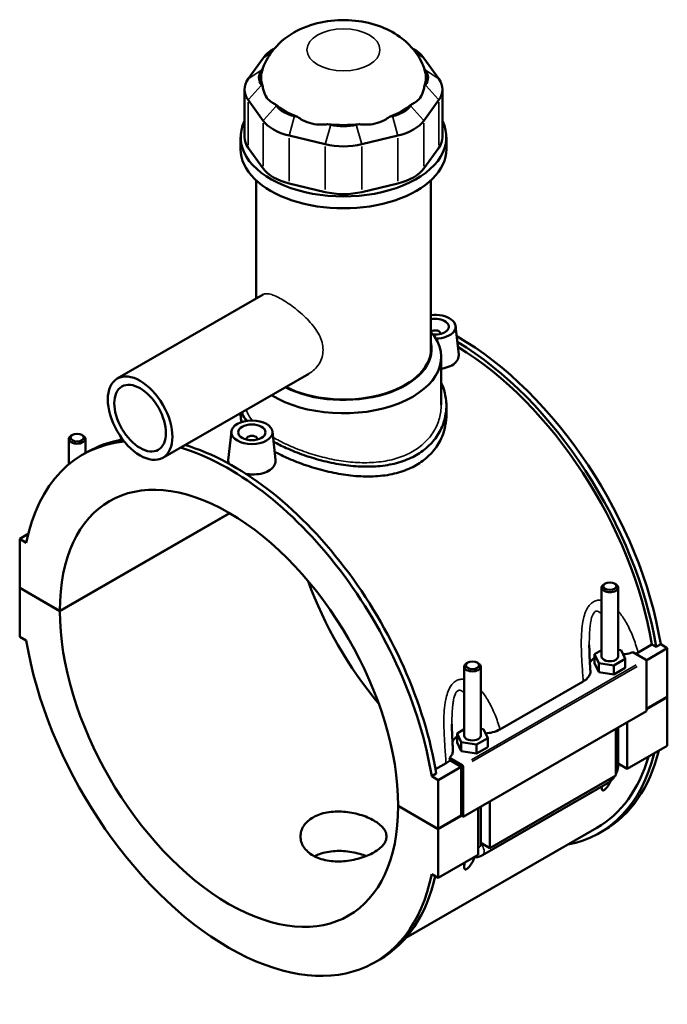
# Model space of a CAD drawing. Header units: inches. Extents: x -2.2 to 49.9, y -1.8 to 49.3.
# Tile 10 of 10: x 40.6 to 49.9, y 35.2 to 49.3. Entities that reach past the tile are written whole.
import ezdxf

# ---------------------------------------------------------------- set-up
doc = ezdxf.new("R2010")
doc.units = ezdxf.units.IN
doc.header["$MEASUREMENT"] = 0
doc.layers.add('Visible (ANSI)', color=7, linetype='Continuous', lineweight=50)
doc.layers.add('Visible Narrow (ANSI)', color=7, linetype='Continuous', lineweight=35)

msp = doc.modelspace()

# ---------------------------------------------------------------- linework, layer by layer
at = {"layer": 'Visible (ANSI)'}
for p, q in [((44.2704, 48.9067), (44.2567, 48.8988)), ((46.2555, 48.9067), (46.2692, 48.8988)), ((44.1096, 48.7715), (43.8948, 48.4728)), ((46.6311, 48.4728), (46.4163, 48.7715)), ((44.0852, 48.5959), (44.1036, 48.6215)), ((46.4223, 48.6215), (46.4407, 48.5959)), ((44.1036, 48.3584), (44.0852, 48.384)), ((46.4407, 48.384), (46.4223, 48.3584)), ((43.8425, 48.3214), (43.8425, 47.6352)), ((46.6834, 48.3214), (46.6834, 47.6352)), ((43.8948, 48.17), (44.1096, 47.8714)), ((44.3, 48.0853), (44.2816, 48.1109)), ((46.2443, 48.1109), (46.2259, 48.0853)), ((46.4163, 47.8714), (46.6311, 48.17)), ((44.6047, 47.9248), (44.5603, 47.9354)), ((45.9656, 47.9354), (45.9212, 47.9248)), ((45.0789, 47.8117), (45.0345, 47.8223)), ((45.4914, 47.8223), (45.447, 47.8117)), ((43.7859, 47.4642), (43.7859, 47.6352)), ((44.4814, 47.6573), (45, 47.5336)), ((45.5259, 47.5336), (46.0445, 47.6573)), ((46.74, 47.4642), (46.74, 47.6352)), ((44.1096, 47.1851), (43.8948, 47.4838)), ((46.6311, 47.4838), (46.4163, 47.1851)), ((44.0074, 45.3169), (44.0074, 47.0162)), ((45, 46.8473), (44.4814, 46.971)), ((46.0445, 46.971), (45.5259, 46.8473)), ((46.5185, 44.5918), (46.5185, 47.0162)), ((44.1105, 45.3762), (42.0155, 44.1698)), ((46.6569, 44.8169), (46.6569, 44.8096)), ((46.8729, 44.924), (46.9166, 44.5166)), ((46.6662, 43.7918), (46.6662, 44.4795)), ((44.7648, 44.2401), (42.6697, 43.0337)), ((43.7859, 43.6764), (43.7859, 43.6422)), ((46.74, 43.7814), (46.74, 43.6422)), ((43.653, 43.4092), (43.6092, 43.0004)), ((44.2424, 43.4092), (44.2861, 43.0018)), ((41.3202, 42.9391), (41.3202, 43.3031)), ((41.3713, 43.3607), (41.3545, 43.351)), ((41.5054, 43.3607), (41.5222, 43.351)), ((41.5565, 43.0996), (41.5565, 43.3031)), ((42.0828, 43.3075), (42.0427, 43.2845)), ((43.869, 43.2948), (43.869, 43.3022)), ((44.0265, 43.2948), (44.0265, 43.3022)), ((41.5207, 43.079), (41.5865, 43.1169)), ((41.19, 40.8358), (43.6269, 42.2392)), ((43.6297, 42.2375), (41.19, 40.8326)), ((40.7369, 41.9391), (40.6137, 41.8681)), ((40.7086, 41.8135), (40.6137, 41.8681)), ((40.6137, 41.8681), (40.6137, 41.1677)), ((40.6137, 41.1677), (41.19, 40.8358)), ((40.6137, 41.1644), (40.6165, 41.1661)), ((40.6137, 41.1644), (40.6137, 40.464)), ((41.19, 40.8326), (40.6137, 41.1644)), ((48.9694, 40.1789), (48.9694, 41.1704)), ((49.0205, 41.228), (49.0037, 41.2183)), ((49.1546, 41.228), (49.1714, 41.2183)), ((49.2056, 40.1789), (49.2056, 41.1704)), ((40.6137, 40.464), (40.7086, 40.4094)), ((49.4918, 40.2362), (49.692, 40.3515)), ((49.9122, 40.3004), (49.6072, 40.1248)), ((49.7516, 40.3172), (49.692, 40.3515)), ((49.8173, 40.3551), (49.7516, 40.3172)), ((49.8173, 40.3551), (49.9122, 40.3004)), ((49.9122, 40.3004), (49.9122, 39.6)), ((48.9694, 40.2712), (48.868, 40.2127)), ((48.868, 40.2127), (48.9268, 40.0863)), ((48.868, 40.084), (48.868, 40.2127)), ((49.1464, 40.0524), (49.3071, 40.145)), ((49.2483, 40.2714), (49.2056, 40.278)), ((49.3071, 40.145), (49.2483, 40.2714)), ((49.3071, 40.0162), (49.3071, 40.145)), ((49.4154, 40.24), (49.5973, 40.1353)), ((46.9966, 40.0343), (46.9966, 39.0428)), ((47.0476, 40.0919), (47.0309, 40.0822)), ((47.1818, 40.0919), (47.1985, 40.0822)), ((47.2328, 40.0343), (47.2328, 39.0428)), ((48.868, 40.084), (48.9268, 39.9576)), ((48.9268, 39.9576), (48.9268, 40.0863)), ((48.9268, 40.0863), (49.1464, 40.0524)), ((49.1464, 39.9237), (49.1464, 40.0524)), ((49.1464, 39.9237), (49.3071, 40.0162)), ((49.6112, 40.1111), (49.6112, 39.3946)), ((48.9268, 39.9576), (49.1464, 39.9237)), ((47.5097, 39.134), (48.7056, 39.8227)), ((49.6112, 39.4267), (49.9122, 39.6)), ((49.9122, 39.5967), (49.6112, 39.4234)), ((49.9094, 39.5984), (49.9122, 39.5967)), ((49.9122, 39.5967), (49.9122, 38.8963)), ((49.6112, 39.3946), (46.9808, 37.8798)), ((49.2056, 38.6138), (49.2056, 39.161)), ((49.3381, 39.2373), (49.3381, 38.5657)), ((46.9966, 39.1351), (46.8951, 39.0767)), ((46.8951, 39.0767), (46.954, 38.9502)), ((46.8951, 38.9479), (46.8951, 39.0767)), ((47.2754, 39.1353), (47.2328, 39.1419)), ((47.3343, 39.0089), (47.2754, 39.1353)), ((49.171, 38.4695), (49.171, 39.1411)), ((46.8951, 38.9479), (46.954, 38.8215)), ((46.954, 38.8215), (46.954, 38.9502)), ((46.954, 38.9502), (47.1735, 38.9164)), ((47.1735, 38.9164), (47.3343, 39.0089)), ((47.1735, 38.7876), (47.1735, 38.9164)), ((47.1735, 38.7876), (47.3343, 38.8802)), ((47.3343, 38.8802), (47.3343, 39.0089)), ((49.9122, 38.8963), (49.3381, 38.5657)), ((46.954, 38.8215), (47.1735, 38.7876)), ((46.5844, 38.562), (46.7356, 38.649)), ((46.9529, 38.5963), (46.6241, 38.407)), ((46.9668, 38.6205), (46.785, 38.7252)), ((46.9529, 38.5963), (46.7902, 38.69)), ((46.9529, 37.8959), (46.9529, 38.5963)), ((46.9808, 37.8798), (46.9808, 38.5964)), ((49.3381, 38.5657), (49.2056, 38.6419)), ((46.595, 38.4995), (46.5293, 38.4616)), ((46.6241, 38.407), (46.5293, 38.4616)), ((49.171, 38.4695), (47.3653, 37.4296)), ((46.6241, 37.7065), (46.6241, 38.407)), ((47.2572, 37.3269), (49.063, 38.3668)), ((46.0479, 38.0384), (46.6241, 37.7065)), ((46.0479, 38.0351), (46.0507, 38.0367)), ((46.6241, 37.7033), (46.0479, 38.0351)), ((47.2328, 38.025), (47.2328, 37.4777)), ((47.3653, 38.1012), (47.3653, 37.4296)), ((46.6241, 37.7065), (46.9529, 37.8959)), ((46.9557, 37.8942), (46.6241, 37.7033)), ((46.9529, 37.8959), (46.9808, 37.8798)), ((47.1982, 37.3334), (47.1982, 38.005)), ((48.8982, 37.719), (46.1568, 36.1403)), ((46.6241, 37.0028), (46.6241, 37.7033)), ((48.9394, 37.6475), (49.0051, 37.6854)), ((47.3653, 37.4296), (47.2328, 37.5059)), ((47.1982, 37.3334), (46.6241, 37.0028)), ((46.5293, 37.0574), (46.6241, 37.0028)), ((45.7171, 35.7919), (45.7829, 35.8298))]:
    msp.add_line(p, q, dxfattribs=at)
for centre, major_axis, ratio, start_param, end_param in [((44.7443, 48.6201), (-0.687, 0), 0.5758617, 5.5016397, 5.8904862), ((45.7816, 48.6201), (-0.687, 0), 0.5758617, 3.5342917, 3.9231383), ((45.2629, 48.4899), (-1.1817, 0), 0.5758617, 6.0886445, 6.4777261), ((45.2629, 48.4899), (1.1817, 0), 0.5758617, 6.0886445, 6.4777261), ((44.5295, 48.4899), (-0.4809, 0), 0.5758617, 5.8904862, 6.6758844), ((45.9964, 48.4899), (0.4809, 0), 0.5758617, 5.8904862, 6.6758844), ((44.5295, 48.3214), (-0.687, 0), 0.5758617, 5.8904862, 6.6758844), ((45.9964, 48.3214), (0.687, 0), 0.5758617, 5.8904862, 6.6758844), ((45.2629, 48.4899), (1.1817, 0), 0.5758617, 3.73245, 4.1215316), ((44.7443, 48.1913), (-0.4809, 0), 0.5758617, 0.3926991, 1.1780972), ((45.2629, 48.4899), (1.1817, 0), 0.5758617, 5.3032463, 5.692328), ((45.7816, 48.1913), (0.4809, 0), 0.5758617, 5.1050881, 5.8904862), ((45.2629, 47.6352), (-1.4771, 0), 0.5758617, 6.0054471, 9.7025161), ((44.7443, 48.0228), (0.687, 0), 0.5758617, 3.5342917, 4.3196899), ((45.2629, 48.4899), (1.1817, 0), 0.5758617, 4.5178482, 4.9069298), ((45.2629, 48.0676), (-0.4809, 0), 0.5758617, 1.1780972, 1.9634954), ((45.7816, 48.0228), (0.687, 0), 0.5758617, 5.1050881, 5.8904862), ((44.5295, 47.6352), (-0.687, 0), 0.5758617, 0, 0.3926991), ((45.9964, 47.6352), (0.687, 0), 0.5758617, 5.8904862, 6.2831853), ((45.2629, 47.8991), (0.687, 0), 0.5758617, 4.3196899, 5.1050881), ((45.2629, 47.4642), (-1.4771, 0), 0.5758617, 0, 3.1415927), ((44.7443, 47.3365), (-0.687, 0), 0.5758617, 0.3926991, 1.1780972), ((45.7816, 47.3365), (0.687, 0), 0.5758617, 5.1050881, 5.8904862), ((45.2629, 47.2128), (-0.687, 0), 0.5758617, 1.1780972, 1.9634954), ((46.5782, 44.9135), (0.2953, 0), 0.5758617, 4.749437, 8.0576096), ((46.5782, 44.9135), (0.1969, 0), 0.5758617, 4.5692075, 8.1621728), ((45.2629, 44.4795), (1.4032, 0), 0.5758617, 3.885402, 6.74614), ((46.5782, 44.8169), (0.0787, 0), 0.5758617, 6.1144961, 8.7147427), ((45.2629, 44.5918), (1.2658, 0), 0.5758617, 3.9899112, 6.4108739), ((46.907, 41.3289), (-2.0982, 3.6435), 0.5780931, 4.1346204, 5.5058788), ((46.8412, 41.2911), (2.0982, -3.6435), 0.5780931, 0.9930277, 2.3392336), ((45.2629, 44.5918), (1.2555, 0), 0.5758617, 3.9904284, 6.2831853), ((46.8412, 41.2911), (-2.057, 3.5721), 0.5780931, 4.1387951, 5.4777977), ((43.6189, 39.4355), (-2.0982, 3.6435), 0.5780931, 6.030313, 6.8648214), ((41.4384, 43.3031), (0.1181, 0), 0.5758617, 2.360047, 7.0647309), ((43.6847, 39.4733), (-2.0982, 3.6435), 0.5780931, 6.0644881, 6.2831853), ((43.9477, 43.3022), (-0.0787, 0), 0.5758617, 2.9729035, 6.4518745), ((43.6189, 39.4355), (-2.0982, 3.6435), 0.5780931, 4.1346204, 5.7365533), ((43.6847, 39.4733), (2.0982, -3.6435), 0.5780931, 0.9930277, 2.5949606), ((43.6189, 39.4355), (-1.7142, 2.9767), 0.5780931, 3.9294976, 7.0699441), ((46.907, 41.3289), (1.7142, -2.9767), 0.5780931, 4.412476, 5.0123019), ((49.0875, 41.1704), (-0.1181, 0), 0.5758617, 5.5016397, 10.2063236), ((43.6189, 39.4355), (1.7142, -2.9767), 0.5780931, 3.9294976, 7.0699441), ((43.6189, 39.4355), (2.0982, -3.6435), 0.5780931, 4.1346204, 6.8648214), ((49.0875, 40.0501), (-0.2953, 0), 0.5758617, 5.5507827, 6.0432275), ((49.0875, 40.1789), (-0.1181, 0), 0.5758617, 0, 3.1415927), ((47.1147, 40.0343), (-0.1181, 0), 0.5758617, 5.5016397, 10.2063236), ((49.5973, 40.1192), (-0.0098, 0.0171), 0.5780931, 3.9289245, 5.4997209), ((47.1147, 38.914), (-0.2953, 0), 0.5758617, 5.5507827, 6.0432275), ((47.1147, 39.0428), (-0.1181, 0), 0.5758617, 0, 3.1415927), ((46.8412, 41.2911), (2.0982, -3.6435), 0.5780931, 6.0848308, 6.822459), ((46.8412, 41.2911), (2.057, -3.5721), 0.5780931, 0, 0.5048573), ((46.907, 41.3289), (2.0982, -3.6435), 0.5780931, 0, 0.5392737), ((46.9668, 38.6044), (0.0098, -0.0171), 0.5780931, 0.7873319, 2.3581282), ((43.6847, 39.4733), (2.0982, -3.6435), 0.5780931, 0, 0.5590727)]:
    msp.add_ellipse(centre, major_axis=major_axis, ratio=ratio, start_param=start_param, end_param=end_param, dxfattribs=at)
for centre, major_axis, ratio in [((42.3426, 43.6017), (-0.3271, 0.5681), 0.5780931), ((42.3426, 43.6017), (-0.2617, 0.4544), 0.5780931), ((43.9477, 43.3987), (0.2953, 0), 0.5758617), ((43.9477, 43.3987), (0.1969, 0), 0.5758617), ((41.4384, 43.3224), (0.0945, 0), 0.5758617), ((49.0875, 41.1897), (0.0945, 0), 0.5758617), ((47.1147, 40.0536), (0.0945, 0), 0.5758617)]:
    msp.add_ellipse(centre, major_axis=major_axis, ratio=ratio, dxfattribs=at)
for points, knots in [([(46.4202, 48.6277), (46.3862, 48.7198), (46.3388, 48.8008), (46.2208, 48.9537), (46.1478, 49.0199), (45.9738, 49.1451), (45.8711, 49.1949), (45.6405, 49.2767), (45.5117, 49.3018), (45.2499, 49.3215), (45.117, 49.3151), (44.8533, 49.2677), (44.7223, 49.2272), (44.4777, 49.0997), (44.3616, 49.0174), (44.1991, 48.8207), (44.144, 48.7314), (44.1057, 48.6277)], [0.994744, 0.994744, 0.994744, 0.994744, 1.2034211, 1.2034211, 1.4604914, 1.4604914, 1.8038543, 1.8038543, 2.2263723, 2.2263723, 2.6587774, 2.6587774, 3.0917429, 3.0917429, 3.4828691, 3.4828691, 3.717645, 3.717645, 3.717645, 3.717645]), ([(44.1036, 48.3584), (44.1067, 48.3361), (44.1115, 48.3141), (44.129, 48.2581), (44.145, 48.2266), (44.1631, 48.2014), (44.1812, 48.1763), (44.2045, 48.1531), (44.2472, 48.1254), (44.2642, 48.1171), (44.2816, 48.1109)], [-0.5693984, -0.5693984, -0.5693984, -0.5693984, -0.3600644, -0.3600644, 0, 0, 0, 0.3600644, 0.3600644, 0.5693984, 0.5693984, 0.5693984, 0.5693984]), ([(46.2443, 48.1109), (46.2617, 48.1171), (46.2786, 48.1254), (46.3214, 48.1531), (46.3447, 48.1763), (46.3628, 48.2014), (46.3809, 48.2266), (46.3969, 48.2581), (46.4144, 48.3141), (46.4192, 48.3361), (46.4223, 48.3584)], [-0.5693984, -0.5693984, -0.5693984, -0.5693984, -0.3600644, -0.3600644, 0, 0, 0, 0.3600644, 0.3600644, 0.5693984, 0.5693984, 0.5693984, 0.5693984]), ([(44.6047, 47.9248), (44.6265, 47.9085), (44.6502, 47.8933), (44.7177, 47.8575), (44.7637, 47.8408), (44.8074, 47.8304), (44.851, 47.82), (44.9001, 47.814), (44.978, 47.8151), (45.0067, 47.8178), (45.0345, 47.8223)], [-0.5693984, -0.5693984, -0.5693984, -0.5693984, -0.3600644, -0.3600644, 0, 0, 0, 0.3600644, 0.3600644, 0.5693984, 0.5693984, 0.5693984, 0.5693984]), ([(45.4914, 47.8223), (45.5192, 47.8178), (45.5479, 47.8151), (45.6258, 47.814), (45.6749, 47.82), (45.7185, 47.8304), (45.7622, 47.8408), (45.8082, 47.8575), (45.8757, 47.8933), (45.8994, 47.9085), (45.9212, 47.9248)], [-0.5693984, -0.5693984, -0.5693984, -0.5693984, -0.3600644, -0.3600644, 0, 0, 0, 0.3600644, 0.3600644, 0.5693984, 0.5693984, 0.5693984, 0.5693984]), ([(46.9165, 44.5166), (46.917, 44.5123), (46.9173, 44.508), (46.9174, 44.4777), (46.909, 44.45), (46.8746, 44.3997), (46.8485, 44.3771), (46.8184, 44.3598)], [4.49119429, 4.49119429, 4.49119429, 4.49119429, 4.5444106, 4.5444106, 4.86916534, 4.86916534, 5.19392008, 5.19392008, 5.19392008, 5.19392008]), ([(46.8184, 44.3598), (46.7883, 44.3424), (46.7501, 44.328), (46.6945, 44.3163), (46.6804, 44.314), (46.6661, 44.3122)], [0, 0, 0, 0, 0.32475474, 0.32475474, 0.4313275, 0.4313275, 0.4313275, 0.4313275]), ([(46.6661, 44.11), (46.6855, 44.069), (46.7011, 44.0267), (46.7313, 43.9165), (46.74, 43.8478), (46.74, 43.7149), (46.7313, 43.6461), (46.6942, 43.5103), (46.666, 43.4434), (46.5909, 43.3179), (46.5441, 43.2592), (46.4354, 43.1547), (46.3736, 43.109), (46.3074, 43.0709)], [7.392113, 7.392113, 7.392113, 7.392113, 7.8422436, 7.8422436, 8.5550365, 8.5550365, 9.2682099, 9.2682099, 9.9813833, 9.9813833, 10.6945567, 10.6945567, 11.4077301, 11.4077301, 11.4077301, 11.4077301]), ([(43.8716, 43.563), (43.8467, 43.5951), (43.8271, 43.6271), (43.8091, 43.6678), (43.8055, 43.6769), (43.8024, 43.6859)], [-4.10399747, -4.10399747, -4.10399747, -4.10399747, -3.56548643, -3.56548643, -3.41035125, -3.41035125, -3.41035125, -3.41035125]), ([(46.74, 43.6422), (46.74, 43.5752), (46.7313, 43.5058), (46.6943, 43.3689), (46.666, 43.3015), (46.591, 43.175), (46.5442, 43.1159), (46.4355, 43.011), (46.3736, 42.9651), (46.3074, 42.9269)], [19.9781786, 19.9781786, 19.9781786, 19.9781786, 20.6919421, 20.6919421, 21.4057056, 21.4057056, 22.1194692, 22.1194692, 22.8332327, 22.8332327, 22.8332327, 22.8332327]), ([(46.3074, 43.0709), (46.2412, 43.0328), (46.1666, 42.9999), (46.0045, 42.9484), (45.917, 42.9298), (45.7351, 42.9073), (45.6405, 42.9034), (45.4505, 42.9085), (45.3551, 42.9174), (45.1708, 42.9442), (45.0755, 42.963), (44.8855, 43.01), (44.7908, 43.0383), (44.6088, 43.1013), (44.5214, 43.1362), (44.375, 43.2021), (44.314, 43.2326), (44.2581, 43.2633)], [11.4077301, 11.4077301, 11.4077301, 11.4077301, 12.1209034, 12.1209034, 12.8340768, 12.8340768, 13.5472502, 13.5472502, 14.2604236, 14.2604236, 14.9732165, 14.9732165, 15.6860093, 15.6860093, 16.3988022, 16.3988022, 16.9727746, 16.9727746, 16.9727746, 16.9727746]), ([(46.3074, 42.9269), (46.2412, 42.8888), (46.1665, 42.856), (46.0043, 42.805), (45.9168, 42.7868), (45.7349, 42.7653), (45.6403, 42.762), (45.4504, 42.7682), (45.355, 42.7777), (45.1709, 42.8056), (45.0756, 42.8249), (44.8856, 42.8731), (44.791, 42.9018), (44.609, 42.9656), (44.5215, 43.0008), (44.3811, 43.0645), (44.3251, 43.0922), (44.2734, 43.1201)], [0, 0, 0, 0, 0.7137635, 0.7137635, 1.427527, 1.427527, 2.1412905, 2.1412905, 2.855054, 2.855054, 3.5683676, 3.5683676, 4.2816811, 4.2816811, 4.9949946, 4.9949946, 5.5173268, 5.5173268, 5.5173268, 5.5173268]), ([(43.6172, 42.9487), (43.6115, 42.9623), (43.6087, 42.976), (43.6086, 42.9929), (43.6088, 42.9967), (43.6092, 43.0004)], [4.35884444, 4.35884444, 4.35884444, 4.35884444, 4.5444106, 4.5444106, 4.59643918, 4.59643918, 4.59643918, 4.59643918]), ([(44.2861, 43.0018), (44.2866, 42.9975), (44.2868, 42.9932), (44.287, 42.963), (44.2786, 42.9353), (44.2441, 42.8849), (44.2181, 42.8623), (44.188, 42.845)], [7.08815433, 7.08815433, 7.08815433, 7.08815433, 7.14137064, 7.14137064, 7.46612538, 7.46612538, 7.79088012, 7.79088012, 7.79088012, 7.79088012]), ([(44.188, 42.845), (44.1578, 42.8276), (44.1196, 42.8132), (44.036, 42.7956), (43.9905, 42.7923), (43.9195, 42.7948), (43.8897, 42.7981), (43.8606, 42.8034)], [2.59696004, 2.59696004, 2.59696004, 2.59696004, 2.92171478, 2.92171478, 3.24646951, 3.24646951, 3.46377858, 3.46377858, 3.46377858, 3.46377858]), ([(48.8077, 39.9751), (48.8061, 40.0003), (48.8045, 40.0254), (48.8015, 40.0755), (48.8001, 40.1005), (48.7976, 40.1505), (48.7964, 40.1753), (48.7945, 40.2248), (48.7937, 40.2494), (48.7926, 40.2983), (48.7923, 40.3225), (48.7923, 40.3464)], [0.9489126, 0.9489126, 0.9489126, 0.9489126, 1.1559495, 1.1559495, 1.3629865, 1.3629865, 1.5700234, 1.5700234, 1.7770603, 1.7770603, 1.9840973, 1.9840973, 1.9840973, 1.9840973]), ([(49.2756, 40.2126), (49.287, 40.2134), (49.2984, 40.2145), (49.3469, 40.2207), (49.3827, 40.2287), (49.4154, 40.24)], [-0.42998627, -0.42998627, -0.42998627, -0.42998627, -0.34237007, -0.34237007, -0.05129101, -0.05129101, -0.05129101, -0.05129101]), ([(48.7056, 39.8227), (48.7308, 39.8372), (48.7519, 39.8539), (48.7845, 39.8903), (48.7959, 39.9098), (48.8069, 39.9448), (48.8087, 39.96), (48.8077, 39.9751)], [-0.91442288, -0.91442288, -0.91442288, -0.91442288, -0.64238961, -0.64238961, -0.37198583, -0.37198583, -0.17080918, -0.17080918, -0.17080918, -0.17080918]), ([(46.8349, 38.8391), (46.8333, 38.8642), (46.8317, 38.8893), (46.8287, 38.9394), (46.8273, 38.9645), (46.8247, 39.0144), (46.8236, 39.0393), (46.8216, 39.0888), (46.8208, 39.1134), (46.8197, 39.1622), (46.8194, 39.1864), (46.8194, 39.2103)], [0.9483937, 0.9483937, 0.9483937, 0.9483937, 1.1554307, 1.1554307, 1.3624676, 1.3624676, 1.5695046, 1.5695046, 1.7765415, 1.7765415, 1.9835784, 1.9835784, 1.9835784, 1.9835784]), ([(47.3028, 39.0765), (47.3364, 39.0789), (47.3694, 39.0839), (47.4413, 39.1016), (47.4784, 39.1159), (47.5097, 39.134)], [-0.59557003, -0.59557003, -0.59557003, -0.59557003, -0.33730044, -0.33730044, 0, 0, 0, 0]), ([(46.785, 38.7252), (46.7942, 38.7341), (46.8022, 38.7434), (46.8182, 38.7662), (46.825, 38.7799), (46.8341, 38.8088), (46.8359, 38.8239), (46.8349, 38.8391)], [-0.69705085, -0.69705085, -0.69705085, -0.69705085, -0.55966229, -0.55966229, -0.37198583, -0.37198583, -0.17080918, -0.17080918, -0.17080918, -0.17080918]), ([(49.171, 38.4826), (49.1738, 38.4878), (49.1764, 38.493), (49.187, 38.5161), (49.1936, 38.5346), (49.2029, 38.573), (49.2056, 38.593), (49.2056, 38.6138)], [3.99006654, 3.99006654, 3.99006654, 3.99006654, 4.08407045, 4.08407045, 4.39822972, 4.39822972, 4.71238898, 4.71238898, 4.71238898, 4.71238898]), ([(49.063, 38.3668), (49.081, 38.3772), (49.0969, 38.3895), (49.1256, 38.4168), (49.1383, 38.4317), (49.1531, 38.4527), (49.1565, 38.4578), (49.1597, 38.463)], [3.14159265, 3.14159265, 3.14159265, 3.14159265, 3.45575192, 3.45575192, 3.76991118, 3.76991118, 3.86828424, 3.86828424, 3.86828424, 3.86828424]), ([(49.101, 38.3939), (49.0997, 38.3912), (49.0984, 38.3886), (49.0901, 38.3723), (49.0826, 38.3586), (49.0662, 38.3316), (49.0574, 38.3183), (49.0414, 38.2973), (49.0342, 38.2887), (49.023, 38.2772), (49.0191, 38.2737), (49.0115, 38.2674), (49.0077, 38.2646), (49.0003, 38.2604), (48.997, 38.259), (48.9911, 38.2575), (48.9885, 38.2574), (48.9818, 38.2585), (48.9786, 38.2612), (48.9728, 38.2696), (48.9711, 38.2768), (48.9692, 38.2933), (48.9692, 38.3027), (48.9698, 38.3128), (48.9698, 38.313), (48.9698, 38.3131)], [1.83197741, 1.83197741, 1.83197741, 1.83197741, 1.85727388, 1.85727388, 1.98759514, 1.98759514, 2.11791639, 2.11791639, 2.19704791, 2.19704791, 2.23661366, 2.23661366, 2.27617942, 2.27617942, 2.31574517, 2.31574517, 2.35531093, 2.35531093, 2.43444244, 2.43444244, 2.5647637, 2.5647637, 2.69508496, 2.69508496, 2.6971501, 2.6971501, 2.6971501, 2.6971501]), ([(45.6995, 37.3683), (45.672, 37.3524), (45.641, 37.337), (45.5735, 37.3086), (45.537, 37.2956), (45.4609, 37.2731), (45.4213, 37.2637), (45.3417, 37.2491), (45.3016, 37.244), (45.2243, 37.2383), (45.1842, 37.2375), (45.1046, 37.2409), (45.065, 37.2452), (44.9889, 37.259), (44.9524, 37.2686), (44.8849, 37.2924), (44.8539, 37.3067), (44.799, 37.3383), (44.7732, 37.3568), (44.7279, 37.3979), (44.7082, 37.4206), (44.6768, 37.4687), (44.6649, 37.4941), (44.6493, 37.5455), (44.6456, 37.5715), (44.6456, 37.6218), (44.6493, 37.6478), (44.6649, 37.6993), (44.6768, 37.7247), (44.7082, 37.7728), (44.7279, 37.7956), (44.7732, 37.8367), (44.799, 37.8552), (44.8539, 37.8868), (44.8849, 37.9011), (44.9524, 37.9249), (44.9889, 37.9345), (45.065, 37.9482), (45.1046, 37.9525), (45.1842, 37.9559), (45.2243, 37.955), (45.3016, 37.9493), (45.3417, 37.9442), (45.4213, 37.9297), (45.4609, 37.9203), (45.537, 37.8978), (45.5735, 37.8849), (45.641, 37.8565), (45.672, 37.8411), (45.7269, 37.8095), (45.7527, 37.7921), (45.798, 37.7555), (45.8176, 37.7362), (45.8491, 37.6967), (45.861, 37.6765), (45.8766, 37.6362), (45.8803, 37.6161), (45.8803, 37.5773), (45.8766, 37.5572), (45.861, 37.5169), (45.8491, 37.4967), (45.8176, 37.4572), (45.798, 37.438), (45.7527, 37.4014), (45.7269, 37.3841), (45.6995, 37.3683)], [0, 0, 0, 0, 0.2960201, 0.2960201, 0.5920403, 0.5920403, 0.8880604, 0.8880604, 1.1840805, 1.1840805, 1.4800899, 1.4800899, 1.7760993, 1.7760993, 2.0721087, 2.0721087, 2.3681181, 2.3681181, 2.6641275, 2.6641275, 2.9601369, 2.9601369, 3.2561463, 3.2561463, 3.5521557, 3.5521557, 3.8481758, 3.8481758, 4.1441959, 4.1441959, 4.4402161, 4.4402161, 4.7362362, 4.7362362, 5.0322563, 5.0322563, 5.3282765, 5.3282765, 5.6242966, 5.6242966, 5.9203167, 5.9203167, 6.2163261, 6.2163261, 6.5123355, 6.5123355, 6.8083449, 6.8083449, 7.1043543, 7.1043543, 7.4003637, 7.4003637, 7.6963731, 7.6963731, 7.9923825, 7.9923825, 8.2883919, 8.2883919, 8.584412, 8.584412, 8.8804321, 8.8804321, 9.1764523, 9.1764523, 9.4724724, 9.4724724, 9.4724724, 9.4724724]), ([(45.5898, 37.3157), (45.5611, 37.327), (45.5306, 37.3373), (45.461, 37.3571), (45.4214, 37.3661), (45.3417, 37.3797), (45.3017, 37.3843), (45.2242, 37.3891), (45.1842, 37.3894), (45.1045, 37.3851), (45.0649, 37.3804), (44.9888, 37.3659), (44.9524, 37.356), (44.8925, 37.3345), (44.868, 37.3238), (44.8455, 37.3121)], [2.7124607, 2.7124607, 2.7124607, 2.7124607, 2.9580036, 2.9580036, 3.2538019, 3.2538019, 3.5496002, 3.5496002, 3.8454036, 3.8454036, 4.1412071, 4.1412071, 4.4370105, 4.4370105, 4.6661341, 4.6661341, 4.6661341, 4.6661341]), ([(47.1418, 37.3009), (47.1573, 37.2991), (47.1723, 37.2996), (47.2066, 37.3047), (47.2248, 37.3108), (47.2467, 37.3211), (47.252, 37.3239), (47.2572, 37.3269)], [2.6025278, 2.6025278, 2.6025278, 2.6025278, 2.7863637, 2.7863637, 3.05209867, 3.05209867, 3.14159265, 3.14159265, 3.14159265, 3.14159265]), ([(47.1475, 37.3004), (47.1406, 37.284), (47.1329, 37.2669), (47.1173, 37.2362), (47.1098, 37.2225), (47.0934, 37.1955), (47.0846, 37.1822), (47.0685, 37.1612), (47.0614, 37.1526), (47.0501, 37.1412), (47.0463, 37.1376), (47.0387, 37.1313), (47.0349, 37.1286), (47.0275, 37.1243), (47.0242, 37.123), (47.0183, 37.1215), (47.0157, 37.1213), (47.0089, 37.1224), (47.0058, 37.1251), (47, 37.1335), (46.9982, 37.1407), (46.9964, 37.1572), (46.9964, 37.1666), (46.9977, 37.1904), (46.9996, 37.2054), (47.0019, 37.2203)], [1.6942239, 1.6942239, 1.6942239, 1.6942239, 1.8572739, 1.8572739, 1.9875951, 1.9875951, 2.1179164, 2.1179164, 2.1970479, 2.1970479, 2.2366137, 2.2366137, 2.2761794, 2.2761794, 2.3157452, 2.3157452, 2.3553109, 2.3553109, 2.4344424, 2.4344424, 2.5647637, 2.5647637, 2.695085, 2.695085, 2.8750725, 2.8750725, 2.8750725, 2.8750725])]:
    msp.add_open_spline(points, degree=3, knots=knots, dxfattribs=at)
for points in [[(44.1057, 48.6277), (44.1049, 48.6256), (44.1042, 48.6235), (44.1036, 48.6215)], [(46.4223, 48.6215), (46.4217, 48.6235), (46.4209, 48.6256), (46.4201, 48.6277)], [(43.8029, 43.5469), (43.7914, 43.5794), (43.7859, 43.6112), (43.7859, 43.6422)], [(49.4918, 40.2362), (49.4801, 40.2295), (49.4676, 40.2232), (49.4543, 40.2176)], [(46.7902, 38.69), (46.7752, 38.6751), (46.7569, 38.6613), (46.7356, 38.649)], [(46.7902, 38.69), (46.7885, 38.7017), (46.7868, 38.7135), (46.785, 38.7252)]]:
    msp.add_open_spline(points, degree=3, dxfattribs=at)
at = {"layer": 'Visible Narrow (ANSI)'}
for p, q in [((44.215, 48.8396), (44.1151, 48.7751)), ((46.3109, 48.8396), (46.4107, 48.7751)), ((44.0757, 48.5898), (43.9043, 48.479)), ((46.4502, 48.5898), (46.6216, 48.479)), ((44.0757, 48.3733), (43.9043, 48.1807)), ((46.4502, 48.3733), (46.6216, 48.1807)), ((43.8948, 47.5181), (43.8948, 48.1357)), ((44.2905, 48.0746), (44.1191, 47.8821)), ((46.2354, 48.0746), (46.4068, 47.8821)), ((46.6311, 48.1357), (46.6311, 47.5181)), ((44.5563, 47.9215), (44.4853, 47.6712)), ((45.9696, 47.9215), (46.0405, 47.6712)), ((44.1096, 47.8371), (44.1096, 47.2194)), ((45.075, 47.7978), (45.004, 47.5475)), ((45.4509, 47.7978), (45.5219, 47.5475)), ((46.4163, 47.2194), (46.4163, 47.8371)), ((44.4814, 47.0053), (44.4814, 47.623)), ((45, 47.4993), (45, 46.8816)), ((45.5259, 46.8816), (45.5259, 47.4993)), ((46.0445, 47.623), (46.0445, 47.0053)), ((49.4658, 40.0595), (47.0984, 38.6962)), ((47.1123, 38.6721), (49.4797, 40.0354))]:
    msp.add_line(p, q, dxfattribs=at)
msp.add_ellipse((45.2629, 48.8888), major_axis=(-0.5241, 0), ratio=0.5758617, dxfattribs=at)
for centre, major_axis, ratio, start_param, end_param in [((49.0875, 38.6138), (0.1181, 0), 0.5758617, 5.5370571, 6.2439154), ((49.004, 38.4691), (0.0589, -0.1024), 0.5780931, 0.0395592, 0.7516252), ((47.1147, 37.4777), (0.1181, 0), 0.5758617, 5.5370571, 6.2439154), ((47.1982, 37.4292), (0.0589, -0.1024), 0.5780931, 0.0965525, 1.8344971)]:
    msp.add_ellipse(centre, major_axis=major_axis, ratio=ratio, start_param=start_param, end_param=end_param, dxfattribs=at)
for points, knots in [([(44.1105, 45.3762), (44.1226, 45.3832), (44.1372, 45.3873), (44.1717, 45.3888), (44.1918, 45.3861), (44.237, 45.3741), (44.2622, 45.3648), (44.3164, 45.3403), (44.3455, 45.3252), (44.4049, 45.291), (44.4369, 45.2709), (44.5035, 45.2258), (44.538, 45.2008), (44.6067, 45.1472), (44.6409, 45.1185), (44.7063, 45.0594), (44.7374, 45.0289), (44.8223, 44.9375), (44.8756, 44.868), (44.9309, 44.7602), (44.9454, 44.7236), (44.9646, 44.6509), (44.9693, 44.615), (44.9693, 44.5805)], [6.4191541, 6.4191541, 6.4191541, 6.4191541, 6.7359605, 6.7359605, 7.0561099, 7.0561099, 7.3762593, 7.3762593, 7.6964087, 7.6964087, 8.0165581, 8.0165581, 8.3367075, 8.3367075, 8.6568569, 8.6568569, 8.9770063, 8.9770063, 9.6194423, 9.6194423, 9.9406603, 9.9406603, 10.2618783, 10.2618783, 10.2618783, 10.2618783]), ([(44.9693, 44.5805), (44.9693, 44.546), (44.9646, 44.5113), (44.9454, 44.4443), (44.9309, 44.412), (44.8756, 44.3227), (44.8223, 44.2735), (44.7653, 44.2405), (44.765, 44.2403), (44.7648, 44.2401)], [0, 0, 0, 0, 0.321218, 0.321218, 0.642436, 0.642436, 1.284872, 1.284872, 1.2882149, 1.2882149, 1.2882149, 1.2882149]), ([(43.9508, 43.5688), (43.9225, 43.6037), (43.9007, 43.6387), (43.8782, 43.6902), (43.8725, 43.7071), (43.8683, 43.7239)], [6.86490508, 6.86490508, 6.86490508, 6.86490508, 7.44338306, 7.44338306, 7.7281154, 7.7281154, 7.7281154, 7.7281154]), ([(46.6662, 43.7918), (46.6662, 43.7293), (46.6578, 43.6646), (46.6226, 43.5369), (46.5957, 43.474), (46.5244, 43.3558), (46.4799, 43.3005), (46.3767, 43.2019), (46.318, 43.1587), (46.2552, 43.1225)], [18.9473218, 18.9473218, 18.9473218, 18.9473218, 19.624178, 19.624178, 20.3010342, 20.3010342, 20.9778904, 20.9778904, 21.6547466, 21.6547466, 21.6547466, 21.6547466]), ([(46.2552, 43.1225), (46.1924, 43.0864), (46.1215, 43.055), (45.9676, 43.0055), (45.8845, 42.9873), (45.7117, 42.9649), (45.6218, 42.9605), (45.4412, 42.964), (45.3505, 42.9717), (45.1754, 42.9958), (45.0847, 43.013), (44.9042, 43.0565), (44.8142, 43.0827), (44.6413, 43.1417), (44.5583, 43.1744), (44.4043, 43.2433), (44.3335, 43.2794), (44.2642, 43.3194), (44.2577, 43.3231), (44.2513, 43.3269)], [0, 0, 0, 0, 0.6768562, 0.6768562, 1.3537124, 1.3537124, 2.0305686, 2.0305686, 2.7074248, 2.7074248, 3.3839902, 3.3839902, 4.0605557, 4.0605557, 4.7371212, 4.7371212, 5.4136867, 5.4136867, 5.4840725, 5.4840725, 5.4840725, 5.4840725]), ([(48.9694, 40.9879), (48.9593, 40.9893), (48.9492, 40.99), (48.9206, 40.9897), (48.9022, 40.9867), (48.8737, 40.977), (48.863, 40.9722), (48.8528, 40.9664), (48.8426, 40.9605), (48.8327, 40.9535), (48.8081, 40.9325), (48.7941, 40.9168), (48.7694, 40.882), (48.7585, 40.8629), (48.7351, 40.8128), (48.724, 40.7806), (48.707, 40.7169), (48.7007, 40.6858), (48.6881, 40.6061), (48.6834, 40.5569), (48.6771, 40.4442), (48.6765, 40.3805), (48.6788, 40.2422), (48.6823, 40.1677), (48.6914, 40.0142), (48.6972, 39.9355), (48.7039, 39.8461), (48.7047, 39.8344), (48.7056, 39.8227)], [-4.1497814, -4.1497814, -4.1497814, -4.1497814, -4.0515349, -4.0515349, -3.8719319, -3.8719319, -3.7616097, -3.7616097, -3.7616097, -3.6512876, -3.6512876, -3.4716845, -3.4716845, -3.2957936, -3.2957936, -3.0391107, -3.0391107, -2.8083792, -2.8083792, -2.4569501, -2.4569501, -2.0058335, -2.0058335, -1.4695149, -1.4695149, -0.8880317, -0.8880317, -0.7997107, -0.7997107, -0.7997107, -0.7997107]), ([(48.7923, 40.3464), (48.7923, 40.3488), (48.7923, 40.3512), (48.7923, 40.4039), (48.7932, 40.4538), (48.7972, 40.5406), (48.7998, 40.578), (48.8064, 40.6372), (48.8096, 40.6601), (48.818, 40.7059), (48.8234, 40.7286), (48.8346, 40.7627), (48.8398, 40.7753), (48.8514, 40.7976), (48.858, 40.8071), (48.8694, 40.8188), (48.874, 40.8224), (48.8787, 40.8251), (48.8835, 40.8279), (48.8884, 40.8297), (48.9015, 40.8321), (48.9099, 40.8313), (48.9266, 40.8253), (48.9348, 40.8204), (48.952, 40.8066), (48.9608, 40.7973), (48.9694, 40.7866)], [1.9840973, 1.9840973, 1.9840973, 1.9840973, 2.0058335, 2.0058335, 2.4569501, 2.4569501, 2.8083792, 2.8083792, 3.0391107, 3.0391107, 3.2957936, 3.2957936, 3.4716845, 3.4716845, 3.6512876, 3.6512876, 3.7616097, 3.7616097, 3.7616097, 3.8719319, 3.8719319, 4.0515349, 4.0515349, 4.2274259, 4.2274259, 4.422631, 4.422631, 4.422631, 4.422631]), ([(49.4918, 40.2362), (49.486, 40.2581), (49.4798, 40.2798), (49.4527, 40.3705), (49.4287, 40.4388), (49.3749, 40.5665), (49.3457, 40.6263), (49.2845, 40.7306), (49.2536, 40.7762), (49.2149, 40.8233), (49.2103, 40.8287), (49.2056, 40.8341)], [-6.8180746, -6.8180746, -6.8180746, -6.8180746, -6.6351878, -6.6351878, -6.0537046, -6.0537046, -5.517386, -5.517386, -5.0662694, -5.0662694, -5.0065537, -5.0065537, -5.0065537, -5.0065537]), ([(46.9966, 39.8518), (46.9865, 39.8533), (46.9763, 39.8539), (46.9478, 39.8536), (46.9294, 39.8506), (46.9008, 39.841), (46.8902, 39.8362), (46.88, 39.8303), (46.8697, 39.8244), (46.8599, 39.8174), (46.8352, 39.7964), (46.8213, 39.7808), (46.7965, 39.7459), (46.7857, 39.7268), (46.7623, 39.6768), (46.7512, 39.6445), (46.7342, 39.5809), (46.7279, 39.5497), (46.7152, 39.47), (46.7106, 39.4208), (46.7042, 39.3081), (46.7037, 39.2444), (46.706, 39.1061), (46.7095, 39.0316), (46.7186, 38.8781), (46.7244, 38.7994), (46.732, 38.6975), (46.7338, 38.6732), (46.7356, 38.649)], [-4.1492626, -4.1492626, -4.1492626, -4.1492626, -4.051016, -4.051016, -3.8714131, -3.8714131, -3.7610909, -3.7610909, -3.7610909, -3.6507687, -3.6507687, -3.4711658, -3.4711658, -3.2952752, -3.2952752, -3.0385926, -3.0385926, -2.8078625, -2.8078625, -2.4564348, -2.4564348, -2.0053189, -2.0053189, -1.4690015, -1.4690015, -0.8875015, -0.8875015, -0.7046261, -0.7046261, -0.7046261, -0.7046261]), ([(46.8194, 39.2103), (46.8194, 39.2127), (46.8194, 39.2151), (46.8195, 39.2678), (46.8203, 39.3178), (46.8243, 39.4046), (46.8269, 39.4419), (46.8335, 39.5012), (46.8367, 39.524), (46.8452, 39.5698), (46.8506, 39.5925), (46.8618, 39.6266), (46.8669, 39.6393), (46.8786, 39.6615), (46.8851, 39.671), (46.8966, 39.6827), (46.9012, 39.6863), (46.9059, 39.6891), (46.9106, 39.6918), (46.9155, 39.6936), (46.9287, 39.6961), (46.9371, 39.6952), (46.9537, 39.6893), (46.962, 39.6843), (46.9792, 39.6705), (46.988, 39.6613), (46.9966, 39.6506)], [1.9835784, 1.9835784, 1.9835784, 1.9835784, 2.0053189, 2.0053189, 2.4564348, 2.4564348, 2.8078625, 2.8078625, 3.0385926, 3.0385926, 3.2952752, 3.2952752, 3.4711658, 3.4711658, 3.6507687, 3.6507687, 3.7610909, 3.7610909, 3.7610909, 3.8714131, 3.8714131, 4.051016, 4.051016, 4.2269066, 4.2269066, 4.4221121, 4.4221121, 4.4221121, 4.4221121]), ([(47.5097, 39.134), (47.5067, 39.1445), (47.5036, 39.155), (47.4798, 39.2344), (47.4559, 39.3027), (47.4021, 39.4304), (47.3729, 39.4902), (47.3117, 39.5946), (47.2808, 39.6401), (47.2421, 39.6872), (47.2375, 39.6926), (47.2328, 39.698)], [-6.7229899, -6.7229899, -6.7229899, -6.7229899, -6.6346803, -6.6346803, -6.0531803, -6.0531803, -5.5168629, -5.5168629, -5.065747, -5.065747, -5.0060348, -5.0060348, -5.0060348, -5.0060348])]:
    msp.add_open_spline(points, degree=3, knots=knots, dxfattribs=at)

doc.saveas('drawing.dxf')
